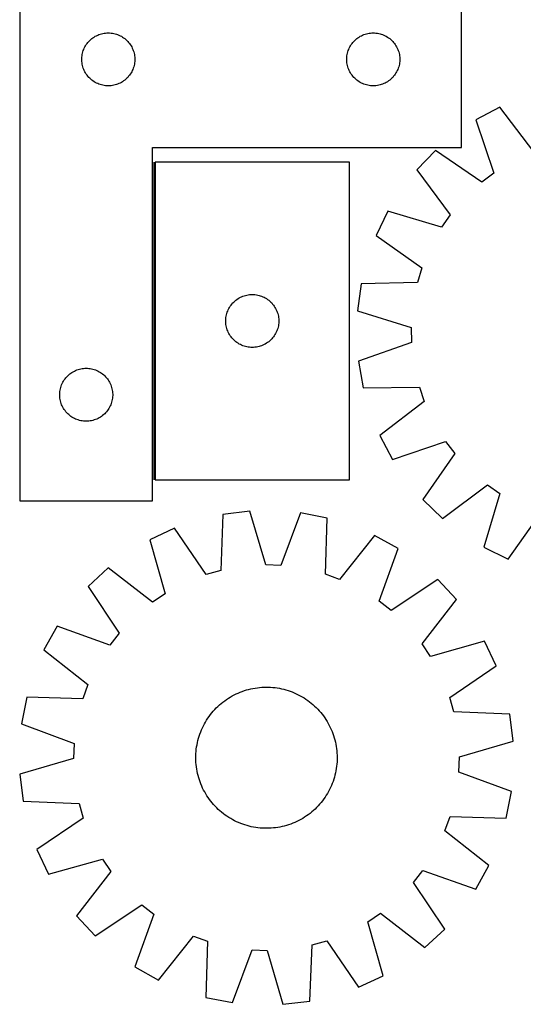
# Model space of a CAD drawing. Header units: millimetres. Extents: x 7 to 1493, y 7 to 2993.
# Tile 5 of 13: x 7 to 292, y 2127 to 2684. Entities that reach past the tile are written whole.
import ezdxf

# ---------------------------------------------------------------- set-up
doc = ezdxf.new("R2010")
doc.units = ezdxf.units.MM
doc.layers.add('COMMON', color=5, linetype='CONTINUOUS', true_color=0x0000ff)
doc.layers.add('CUT', color=7, linetype='CONTINUOUS', true_color=0x000000)

msp = doc.modelspace()

# ---------------------------------------------------------------- linework, layer by layer
at = {"layer": 'COMMON'}
msp.add_line((82.561483, 2603.680934), (82.561483, 2423.680934), dxfattribs=at)
at = {"layer": 'CUT'}
for p, q in [((6.811483, 2711.8843), (6.811483, 2411.8843)), ((256.811483, 2611.8843), (256.811483, 2711.8843)), ((45.293277, 2671.493198), (45.803203, 2672.0734)), ((45.803203, 2672.0734), (46.342321, 2672.626583)), ((46.342321, 2672.626583), (46.909201, 2673.151279)), ((46.909201, 2673.151279), (47.502341, 2673.646097)), ((47.502341, 2673.646097), (48.120167, 2674.109725)), ((48.120167, 2674.109725), (48.76104, 2674.540934)), ((48.76104, 2674.540934), (49.423262, 2674.938579)), ((49.423262, 2674.938579), (50.105076, 2675.301606)), ((50.105076, 2675.301606), (50.804675, 2675.629054)), ((50.804675, 2675.629054), (51.520202, 2675.920052)), ((51.520202, 2675.920052), (52.249761, 2676.173831)), ((52.249761, 2676.173831), (52.991416, 2676.389716)), ((52.991416, 2676.389716), (53.743202, 2676.567135)), ((53.743202, 2676.567135), (54.503125, 2676.705619)), ((54.503125, 2676.705619), (55.269168, 2676.804798)), ((55.269168, 2676.804798), (56.039302, 2676.864412)), ((56.039302, 2676.864412), (56.811483, 2676.8843)), ((56.811483, 2676.8843), (57.583665, 2676.864412)), ((57.583665, 2676.864412), (58.353798, 2676.804798)), ((58.353798, 2676.804798), (59.119842, 2676.705619)), ((59.119842, 2676.705619), (59.879764, 2676.567135)), ((59.879764, 2676.567135), (60.63155, 2676.389716)), ((60.63155, 2676.389716), (61.373206, 2676.173831)), ((61.373206, 2676.173831), (62.102765, 2675.920052)), ((62.102765, 2675.920052), (62.818292, 2675.629054)), ((62.818292, 2675.629054), (63.51789, 2675.301606)), ((63.51789, 2675.301606), (64.199704, 2674.938579)), ((64.199704, 2674.938579), (64.861926, 2674.540934)), ((64.861926, 2674.540934), (65.5028, 2674.109725)), ((65.5028, 2674.109725), (66.120625, 2673.646097)), ((66.120625, 2673.646097), (66.713765, 2673.151279)), ((66.713765, 2673.151279), (67.280646, 2672.626583)), ((67.280646, 2672.626583), (67.819764, 2672.0734)), ((67.819764, 2672.0734), (68.32969, 2671.493198)), ((195.293277, 2671.493198), (195.803203, 2672.0734)), ((195.803203, 2672.0734), (196.342321, 2672.626583)), ((196.342321, 2672.626583), (196.909201, 2673.151279)), ((196.909201, 2673.151279), (197.502341, 2673.646097)), ((197.502341, 2673.646097), (198.120167, 2674.109725)), ((198.120167, 2674.109725), (198.76104, 2674.540934)), ((198.76104, 2674.540934), (199.423262, 2674.938579)), ((199.423262, 2674.938579), (200.105076, 2675.301606)), ((200.105076, 2675.301606), (200.804675, 2675.629054)), ((200.804675, 2675.629054), (201.520202, 2675.920052)), ((201.520202, 2675.920052), (202.249761, 2676.173831)), ((202.249761, 2676.173831), (202.991416, 2676.389716)), ((202.991416, 2676.389716), (203.743202, 2676.567135)), ((203.743202, 2676.567135), (204.503125, 2676.705619)), ((204.503125, 2676.705619), (205.269168, 2676.804798)), ((205.269168, 2676.804798), (206.039302, 2676.864412)), ((206.039302, 2676.864412), (206.811483, 2676.8843)), ((206.811483, 2676.8843), (207.583665, 2676.864412)), ((207.583665, 2676.864412), (208.353798, 2676.804798)), ((208.353798, 2676.804798), (209.119842, 2676.705619)), ((209.119842, 2676.705619), (209.879764, 2676.567135)), ((209.879764, 2676.567135), (210.63155, 2676.389716)), ((210.63155, 2676.389716), (211.373206, 2676.173831)), ((211.373206, 2676.173831), (212.102765, 2675.920052)), ((212.102765, 2675.920052), (212.818292, 2675.629054)), ((212.818292, 2675.629054), (213.51789, 2675.301606)), ((213.51789, 2675.301606), (214.199704, 2674.938579)), ((214.199704, 2674.938579), (214.861926, 2674.540934)), ((214.861926, 2674.540934), (215.5028, 2674.109725)), ((215.5028, 2674.109725), (216.120625, 2673.646097)), ((216.120625, 2673.646097), (216.713765, 2673.151279)), ((216.713765, 2673.151279), (217.280646, 2672.626583)), ((217.280646, 2672.626583), (217.819764, 2672.0734)), ((217.819764, 2672.0734), (218.32969, 2671.493198)), ((42.409235, 2666.076585), (42.644145, 2666.812436)), ((42.644145, 2666.812436), (42.916624, 2667.535219)), ((42.916624, 2667.535219), (43.225949, 2668.243016)), ((43.225949, 2668.243016), (43.571301, 2668.933951)), ((43.571301, 2668.933951), (43.951764, 2669.606192)), ((43.951764, 2669.606192), (44.366328, 2670.257956)), ((44.366328, 2670.257956), (44.813895, 2670.887514)), ((44.813895, 2670.887514), (45.293277, 2671.493198)), ((68.32969, 2671.493198), (68.809072, 2670.887514)), ((68.809072, 2670.887514), (69.256638, 2670.257956)), ((69.256638, 2670.257956), (69.671203, 2669.606192)), ((69.671203, 2669.606192), (70.051665, 2668.933951)), ((70.051665, 2668.933951), (70.397017, 2668.243016)), ((70.397017, 2668.243016), (70.706343, 2667.535219)), ((70.706343, 2667.535219), (70.978822, 2666.812436)), ((70.978822, 2666.812436), (71.213731, 2666.076585)), ((192.409235, 2666.076585), (192.644145, 2666.812436)), ((192.644145, 2666.812436), (192.916624, 2667.535219)), ((192.916624, 2667.535219), (193.225949, 2668.243016)), ((193.225949, 2668.243016), (193.571301, 2668.933951)), ((193.571301, 2668.933951), (193.951764, 2669.606192)), ((193.951764, 2669.606192), (194.366328, 2670.257956)), ((194.366328, 2670.257956), (194.813895, 2670.887514)), ((194.813895, 2670.887514), (195.293277, 2671.493198)), ((218.32969, 2671.493198), (218.809072, 2670.887514)), ((218.809072, 2670.887514), (219.256638, 2670.257956)), ((219.256638, 2670.257956), (219.671203, 2669.606192)), ((219.671203, 2669.606192), (220.051665, 2668.933951)), ((220.051665, 2668.933951), (220.397017, 2668.243016)), ((220.397017, 2668.243016), (220.706343, 2667.535219)), ((220.706343, 2667.535219), (220.978822, 2666.812436)), ((220.978822, 2666.812436), (221.213731, 2666.076585)), ((41.816456, 2662.270519), (41.85622, 2663.041932)), ((41.816456, 2661.498082), (41.816456, 2662.270519)), ((41.85622, 2660.726668), (41.816456, 2661.498082)), ((41.85622, 2663.041932), (41.935643, 2663.810276)), ((41.935643, 2659.958325), (41.85622, 2660.726668)), ((41.935643, 2663.810276), (42.054514, 2664.573512)), ((42.054514, 2664.573512), (42.212518, 2665.329616)), ((42.212518, 2665.329616), (42.409235, 2666.076585)), ((71.213731, 2666.076585), (71.410449, 2665.329616)), ((71.410449, 2665.329616), (71.568452, 2664.573512)), ((71.568452, 2664.573512), (71.687323, 2663.810276)), ((71.687323, 2663.810276), (71.766746, 2663.041932)), ((71.766746, 2660.726668), (71.687323, 2659.958325)), ((71.766746, 2663.041932), (71.80651, 2662.270519)), ((71.80651, 2661.498082), (71.766746, 2660.726668)), ((71.80651, 2662.270519), (71.80651, 2661.498082)), ((191.816456, 2662.270519), (191.85622, 2663.041932)), ((191.816456, 2661.498082), (191.816456, 2662.270519)), ((191.85622, 2660.726668), (191.816456, 2661.498082)), ((191.85622, 2663.041932), (191.935643, 2663.810276)), ((191.935643, 2659.958325), (191.85622, 2660.726668)), ((191.935643, 2663.810276), (192.054514, 2664.573512)), ((192.054514, 2664.573512), (192.212518, 2665.329616)), ((192.212518, 2665.329616), (192.409235, 2666.076585)), ((221.213731, 2666.076585), (221.410449, 2665.329616)), ((221.410449, 2665.329616), (221.568452, 2664.573512)), ((221.568452, 2664.573512), (221.687323, 2663.810276)), ((221.687323, 2663.810276), (221.766746, 2663.041932)), ((221.766746, 2660.726668), (221.687323, 2659.958325)), ((221.766746, 2663.041932), (221.80651, 2662.270519)), ((221.80651, 2661.498082), (221.766746, 2660.726668)), ((221.80651, 2662.270519), (221.80651, 2661.498082)), ((42.054514, 2659.195089), (41.935643, 2659.958325)), ((42.212518, 2658.438984), (42.054514, 2659.195089)), ((42.409235, 2657.692016), (42.212518, 2658.438984)), ((42.644145, 2656.956164), (42.409235, 2657.692016)), ((42.916624, 2656.233382), (42.644145, 2656.956164)), ((43.225949, 2655.525584), (42.916624, 2656.233382)), ((43.571301, 2654.834649), (43.225949, 2655.525584)), ((70.397017, 2655.525584), (70.051665, 2654.834649)), ((70.706343, 2656.233382), (70.397017, 2655.525584)), ((70.978822, 2656.956164), (70.706343, 2656.233382)), ((71.213731, 2657.692016), (70.978822, 2656.956164)), ((71.410449, 2658.438984), (71.213731, 2657.692016)), ((71.568452, 2659.195089), (71.410449, 2658.438984)), ((71.687323, 2659.958325), (71.568452, 2659.195089)), ((192.054514, 2659.195089), (191.935643, 2659.958325)), ((192.212518, 2658.438984), (192.054514, 2659.195089)), ((192.409235, 2657.692016), (192.212518, 2658.438984)), ((192.644145, 2656.956164), (192.409235, 2657.692016)), ((192.916624, 2656.233382), (192.644145, 2656.956164)), ((193.225949, 2655.525584), (192.916624, 2656.233382)), ((193.571301, 2654.834649), (193.225949, 2655.525584)), ((220.397017, 2655.525584), (220.051665, 2654.834649)), ((220.706343, 2656.233382), (220.397017, 2655.525584)), ((220.978822, 2656.956164), (220.706343, 2656.233382)), ((221.213731, 2657.692016), (220.978822, 2656.956164)), ((221.410449, 2658.438984), (221.213731, 2657.692016)), ((221.568452, 2659.195089), (221.410449, 2658.438984)), ((221.687323, 2659.958325), (221.568452, 2659.195089)), ((43.951764, 2654.162408), (43.571301, 2654.834649)), ((44.366328, 2653.510644), (43.951764, 2654.162408)), ((44.813895, 2652.881086), (44.366328, 2653.510644)), ((45.293277, 2652.275403), (44.813895, 2652.881086)), ((45.803203, 2651.6952), (45.293277, 2652.275403)), ((46.342321, 2651.142017), (45.803203, 2651.6952)), ((46.909201, 2650.617321), (46.342321, 2651.142017)), ((47.502341, 2650.122503), (46.909201, 2650.617321)), ((48.120167, 2649.658875), (47.502341, 2650.122503)), ((48.76104, 2649.227667), (48.120167, 2649.658875)), ((65.5028, 2649.658875), (64.861926, 2649.227667)), ((66.120625, 2650.122503), (65.5028, 2649.658875)), ((66.713765, 2650.617321), (66.120625, 2650.122503)), ((67.280646, 2651.142017), (66.713765, 2650.617321)), ((67.819764, 2651.6952), (67.280646, 2651.142017)), ((68.32969, 2652.275403), (67.819764, 2651.6952)), ((68.809072, 2652.881086), (68.32969, 2652.275403)), ((69.256638, 2653.510644), (68.809072, 2652.881086)), ((69.671203, 2654.162408), (69.256638, 2653.510644)), ((70.051665, 2654.834649), (69.671203, 2654.162408)), ((193.951764, 2654.162408), (193.571301, 2654.834649)), ((194.366328, 2653.510644), (193.951764, 2654.162408)), ((194.813895, 2652.881086), (194.366328, 2653.510644)), ((195.293277, 2652.275403), (194.813895, 2652.881086)), ((195.803203, 2651.6952), (195.293277, 2652.275403)), ((196.342321, 2651.142017), (195.803203, 2651.6952)), ((196.909201, 2650.617321), (196.342321, 2651.142017)), ((197.502341, 2650.122503), (196.909201, 2650.617321)), ((198.120167, 2649.658875), (197.502341, 2650.122503)), ((198.76104, 2649.227667), (198.120167, 2649.658875)), ((215.5028, 2649.658875), (214.861926, 2649.227667)), ((216.120625, 2650.122503), (215.5028, 2649.658875)), ((216.713765, 2650.617321), (216.120625, 2650.122503)), ((217.280646, 2651.142017), (216.713765, 2650.617321)), ((217.819764, 2651.6952), (217.280646, 2651.142017)), ((218.32969, 2652.275403), (217.819764, 2651.6952)), ((218.809072, 2652.881086), (218.32969, 2652.275403)), ((219.256638, 2653.510644), (218.809072, 2652.881086)), ((219.671203, 2654.162408), (219.256638, 2653.510644)), ((220.051665, 2654.834649), (219.671203, 2654.162408)), ((49.423262, 2648.830022), (48.76104, 2649.227667)), ((50.105076, 2648.466994), (49.423262, 2648.830022)), ((50.804675, 2648.139547), (50.105076, 2648.466994)), ((51.520202, 2647.848548), (50.804675, 2648.139547)), ((52.249761, 2647.594769), (51.520202, 2647.848548)), ((52.991416, 2647.378884), (52.249761, 2647.594769)), ((53.743202, 2647.201465), (52.991416, 2647.378884)), ((54.503125, 2647.062982), (53.743202, 2647.201465)), ((55.269168, 2646.963802), (54.503125, 2647.062982)), ((56.039302, 2646.904189), (55.269168, 2646.963802)), ((56.811483, 2646.8843), (56.039302, 2646.904189)), ((57.583665, 2646.904189), (56.811483, 2646.8843)), ((58.353798, 2646.963802), (57.583665, 2646.904189)), ((59.119842, 2647.062982), (58.353798, 2646.963802)), ((59.879764, 2647.201465), (59.119842, 2647.062982)), ((60.63155, 2647.378884), (59.879764, 2647.201465)), ((61.373206, 2647.594769), (60.63155, 2647.378884)), ((62.102765, 2647.848548), (61.373206, 2647.594769)), ((62.818292, 2648.139547), (62.102765, 2647.848548)), ((63.51789, 2648.466994), (62.818292, 2648.139547)), ((64.199704, 2648.830022), (63.51789, 2648.466994)), ((64.861926, 2649.227667), (64.199704, 2648.830022)), ((199.423262, 2648.830022), (198.76104, 2649.227667)), ((200.105076, 2648.466994), (199.423262, 2648.830022)), ((200.804675, 2648.139547), (200.105076, 2648.466994)), ((201.520202, 2647.848548), (200.804675, 2648.139547)), ((202.249761, 2647.594769), (201.520202, 2647.848548)), ((202.991416, 2647.378884), (202.249761, 2647.594769)), ((203.743202, 2647.201465), (202.991416, 2647.378884)), ((204.503125, 2647.062982), (203.743202, 2647.201465)), ((205.269168, 2646.963802), (204.503125, 2647.062982)), ((206.039302, 2646.904189), (205.269168, 2646.963802)), ((206.811483, 2646.8843), (206.039302, 2646.904189)), ((207.583665, 2646.904189), (206.811483, 2646.8843)), ((208.353798, 2646.963802), (207.583665, 2646.904189)), ((209.119842, 2647.062982), (208.353798, 2646.963802)), ((209.879764, 2647.201465), (209.119842, 2647.062982)), ((210.63155, 2647.378884), (209.879764, 2647.201465)), ((211.373206, 2647.594769), (210.63155, 2647.378884)), ((212.102765, 2647.848548), (211.373206, 2647.594769)), ((212.818292, 2648.139547), (212.102765, 2647.848548)), ((213.51789, 2648.466994), (212.818292, 2648.139547)), ((214.199704, 2648.830022), (213.51789, 2648.466994)), ((214.861926, 2649.227667), (214.199704, 2648.830022)), ((278.457427, 2634.778062), (264.880025, 2627.540334)), ((297.740169, 2609.536219), (278.457427, 2634.778062)), ((264.880025, 2627.540334), (275.08756, 2597.460757)), ((81.811483, 2411.8843), (81.811483, 2611.8843)), ((81.811483, 2611.8843), (256.811483, 2611.8843)), ((242.106129, 2610.341047), (231.429833, 2599.261911)), ((268.245265, 2592.293323), (242.106129, 2610.341047)), ((83.311484, 2603.680934), (83.311484, 2423.680934)), ((193.311484, 2603.680934), (83.311484, 2603.680934)), ((193.311484, 2423.680934), (193.311484, 2603.680934)), ((231.429833, 2599.261911), (250.432876, 2573.808835)), ((275.08756, 2597.460757), (268.245265, 2592.293323)), ((215.085443, 2575.866896), (208.355323, 2562.030854)), ((245.522292, 2566.779928), (215.085443, 2575.866896)), ((250.432876, 2573.808835), (245.522292, 2566.779928)), ((208.355323, 2562.030854), (234.293725, 2543.695804)), ((234.293725, 2543.695804), (231.795533, 2535.493462)), ((200.040342, 2534.730178), (197.91519, 2519.4916)), ((231.795533, 2535.493462), (200.040342, 2534.730178)), ((130.261041, 2526.337568), (130.923263, 2526.735213)), ((130.923263, 2526.735213), (131.605077, 2527.098241)), ((131.605077, 2527.098241), (132.304676, 2527.425688)), ((132.304676, 2527.425688), (133.020203, 2527.716687)), ((133.020203, 2527.716687), (133.749762, 2527.970465)), ((133.749762, 2527.970465), (134.491417, 2528.18635)), ((134.491417, 2528.18635), (135.243203, 2528.36377)), ((135.243203, 2528.36377), (136.003126, 2528.502253)), ((136.003126, 2528.502253), (136.769169, 2528.601432)), ((136.769169, 2528.601432), (137.539303, 2528.661046)), ((137.539303, 2528.661046), (138.311484, 2528.680934)), ((138.311484, 2528.680934), (139.083666, 2528.661046)), ((139.083666, 2528.661046), (139.853799, 2528.601432)), ((139.853799, 2528.601432), (140.619843, 2528.502253)), ((140.619843, 2528.502253), (141.379765, 2528.36377)), ((141.379765, 2528.36377), (142.131551, 2528.18635)), ((142.131551, 2528.18635), (142.873207, 2527.970465)), ((142.873207, 2527.970465), (143.602766, 2527.716687)), ((143.602766, 2527.716687), (144.318293, 2527.425688)), ((144.318293, 2527.425688), (145.017891, 2527.098241)), ((145.017891, 2527.098241), (145.699705, 2526.735213)), ((145.699705, 2526.735213), (146.361927, 2526.337568)), ((125.071302, 2520.730585), (125.451765, 2521.402826)), ((125.451765, 2521.402826), (125.866329, 2522.05459)), ((125.866329, 2522.05459), (126.313896, 2522.684149)), ((126.313896, 2522.684149), (126.793278, 2523.289832)), ((126.793278, 2523.289832), (127.303204, 2523.870034)), ((127.303204, 2523.870034), (127.842322, 2524.423217)), ((127.842322, 2524.423217), (128.409202, 2524.947913)), ((128.409202, 2524.947913), (129.002342, 2525.442731)), ((129.002342, 2525.442731), (129.620168, 2525.906359)), ((129.620168, 2525.906359), (130.261041, 2526.337568)), ((146.361927, 2526.337568), (147.002801, 2525.906359)), ((147.002801, 2525.906359), (147.620626, 2525.442731)), ((147.620626, 2525.442731), (148.213766, 2524.947913)), ((148.213766, 2524.947913), (148.780647, 2524.423217)), ((148.780647, 2524.423217), (149.319765, 2523.870034)), ((149.319765, 2523.870034), (149.829691, 2523.289832)), ((149.829691, 2523.289832), (150.309073, 2522.684149)), ((150.309073, 2522.684149), (150.756639, 2522.05459)), ((150.756639, 2522.05459), (151.171204, 2521.402826)), ((151.171204, 2521.402826), (151.551666, 2520.730585)), ((123.356221, 2514.838566), (123.435644, 2515.60691)), ((123.435644, 2515.60691), (123.554515, 2516.370146)), ((123.554515, 2516.370146), (123.712519, 2517.12625)), ((123.712519, 2517.12625), (123.909236, 2517.873219)), ((123.909236, 2517.873219), (124.144146, 2518.60907)), ((124.144146, 2518.60907), (124.416625, 2519.331853)), ((124.416625, 2519.331853), (124.72595, 2520.03965)), ((124.72595, 2520.03965), (125.071302, 2520.730585)), ((151.551666, 2520.730585), (151.897018, 2520.03965)), ((151.897018, 2520.03965), (152.206344, 2519.331853)), ((152.206344, 2519.331853), (152.478823, 2518.60907)), ((152.478823, 2518.60907), (152.713732, 2517.873219)), ((152.713732, 2517.873219), (152.91045, 2517.12625)), ((152.91045, 2517.12625), (153.068453, 2516.370146)), ((153.068453, 2516.370146), (153.187324, 2515.60691)), ((153.187324, 2515.60691), (153.266747, 2514.838566)), ((197.91519, 2519.4916), (228.249918, 2510.069337)), ((123.316457, 2514.067153), (123.356221, 2514.838566)), ((123.316457, 2513.294716), (123.316457, 2514.067153)), ((123.356221, 2512.523302), (123.316457, 2513.294716)), ((123.435644, 2511.754959), (123.356221, 2512.523302)), ((123.554515, 2510.991723), (123.435644, 2511.754959)), ((123.712519, 2510.235618), (123.554515, 2510.991723)), ((123.909236, 2509.48865), (123.712519, 2510.235618)), ((152.91045, 2510.235618), (152.713732, 2509.48865)), ((153.068453, 2510.991723), (152.91045, 2510.235618)), ((153.187324, 2511.754959), (153.068453, 2510.991723)), ((153.266747, 2512.523302), (153.187324, 2511.754959)), ((153.266747, 2514.838566), (153.306511, 2514.067153)), ((153.306511, 2513.294716), (153.266747, 2512.523302)), ((153.306511, 2514.067153), (153.306511, 2513.294716)), ((228.249918, 2510.069337), (228.40866, 2501.496463)), ((124.144146, 2508.752799), (123.909236, 2509.48865)), ((124.416625, 2508.030016), (124.144146, 2508.752799)), ((124.72595, 2507.322218), (124.416625, 2508.030016)), ((125.071302, 2506.631283), (124.72595, 2507.322218)), ((125.451765, 2505.959042), (125.071302, 2506.631283)), ((125.866329, 2505.307278), (125.451765, 2505.959042)), ((126.313896, 2504.67772), (125.866329, 2505.307278)), ((126.793278, 2504.072037), (126.313896, 2504.67772)), ((150.309073, 2504.67772), (149.829691, 2504.072037)), ((150.756639, 2505.307278), (150.309073, 2504.67772)), ((151.171204, 2505.959042), (150.756639, 2505.307278)), ((151.551666, 2506.631283), (151.171204, 2505.959042)), ((151.897018, 2507.322218), (151.551666, 2506.631283)), ((152.206344, 2508.030016), (151.897018, 2507.322218)), ((152.478823, 2508.752799), (152.206344, 2508.030016)), ((152.713732, 2509.48865), (152.478823, 2508.752799)), ((127.303204, 2503.491834), (126.793278, 2504.072037)), ((127.842322, 2502.938651), (127.303204, 2503.491834)), ((128.409202, 2502.413955), (127.842322, 2502.938651)), ((129.002342, 2501.919137), (128.409202, 2502.413955)), ((129.620168, 2501.455509), (129.002342, 2501.919137)), ((130.261041, 2501.024301), (129.620168, 2501.455509)), ((130.923263, 2500.626656), (130.261041, 2501.024301)), ((131.605077, 2500.263628), (130.923263, 2500.626656)), ((132.304676, 2499.936181), (131.605077, 2500.263628)), ((133.020203, 2499.645182), (132.304676, 2499.936181)), ((133.749762, 2499.391404), (133.020203, 2499.645182)), ((134.491417, 2499.175518), (133.749762, 2499.391404)), ((135.243203, 2498.998099), (134.491417, 2499.175518)), ((136.003126, 2498.859616), (135.243203, 2498.998099)), ((136.769169, 2498.760436), (136.003126, 2498.859616)), ((140.619843, 2498.859616), (139.853799, 2498.760436)), ((141.379765, 2498.998099), (140.619843, 2498.859616)), ((142.131551, 2499.175518), (141.379765, 2498.998099)), ((142.873207, 2499.391404), (142.131551, 2499.175518)), ((143.602766, 2499.645182), (142.873207, 2499.391404)), ((144.318293, 2499.936181), (143.602766, 2499.645182)), ((145.017891, 2500.263628), (144.318293, 2499.936181)), ((145.699705, 2500.626656), (145.017891, 2500.263628)), ((146.361927, 2501.024301), (145.699705, 2500.626656)), ((147.002801, 2501.455509), (146.361927, 2501.024301)), ((147.620626, 2501.919137), (147.002801, 2501.455509)), ((148.213766, 2502.413955), (147.620626, 2501.919137)), ((148.780647, 2502.938651), (148.213766, 2502.413955)), ((149.319765, 2503.491834), (148.780647, 2502.938651)), ((149.829691, 2504.072037), (149.319765, 2503.491834)), ((228.40866, 2501.496463), (198.443546, 2490.957644)), ((137.539303, 2498.700823), (136.769169, 2498.760436)), ((138.311484, 2498.680934), (137.539303, 2498.700823)), ((139.083666, 2498.700823), (138.311484, 2498.680934)), ((139.853799, 2498.760436), (139.083666, 2498.700823)), ((198.443546, 2490.957644), (201.131386, 2475.808186)), ((33.303203, 2482.0734), (33.842321, 2482.626583)), ((33.842321, 2482.626583), (34.409201, 2483.151279)), ((34.409201, 2483.151279), (35.002341, 2483.646097)), ((35.002341, 2483.646097), (35.620167, 2484.109725)), ((35.620167, 2484.109725), (36.26104, 2484.540934)), ((36.26104, 2484.540934), (36.923262, 2484.938579)), ((36.923262, 2484.938579), (37.605076, 2485.301606)), ((37.605076, 2485.301606), (38.304675, 2485.629054)), ((38.304675, 2485.629054), (39.020202, 2485.920052)), ((39.020202, 2485.920052), (39.749761, 2486.173831)), ((39.749761, 2486.173831), (40.491416, 2486.389716)), ((40.491416, 2486.389716), (41.243202, 2486.567135)), ((41.243202, 2486.567135), (42.003125, 2486.705619)), ((42.003125, 2486.705619), (42.769168, 2486.804798)), ((42.769168, 2486.804798), (43.539302, 2486.864412)), ((43.539302, 2486.864412), (44.311483, 2486.8843)), ((44.311483, 2486.8843), (45.083665, 2486.864412)), ((45.083665, 2486.864412), (45.853798, 2486.804798)), ((45.853798, 2486.804798), (46.619842, 2486.705619)), ((46.619842, 2486.705619), (47.379764, 2486.567135)), ((47.379764, 2486.567135), (48.13155, 2486.389716)), ((48.13155, 2486.389716), (48.873206, 2486.173831)), ((48.873206, 2486.173831), (49.602765, 2485.920052)), ((49.602765, 2485.920052), (50.318292, 2485.629054)), ((50.318292, 2485.629054), (51.01789, 2485.301606)), ((51.01789, 2485.301606), (51.699704, 2484.938579)), ((51.699704, 2484.938579), (52.361926, 2484.540934)), ((52.361926, 2484.540934), (53.0028, 2484.109725)), ((53.0028, 2484.109725), (53.620625, 2483.646097)), ((53.620625, 2483.646097), (54.213765, 2483.151279)), ((54.213765, 2483.151279), (54.780646, 2482.626583)), ((54.780646, 2482.626583), (55.319764, 2482.0734)), ((29.909235, 2476.076585), (30.144145, 2476.812436)), ((30.144145, 2476.812436), (30.416624, 2477.535219)), ((30.416624, 2477.535219), (30.725949, 2478.243016)), ((30.725949, 2478.243016), (31.071301, 2478.933951)), ((31.071301, 2478.933951), (31.451764, 2479.606192)), ((31.451764, 2479.606192), (31.866328, 2480.257956)), ((31.866328, 2480.257956), (32.313895, 2480.887514)), ((32.313895, 2480.887514), (32.793277, 2481.493198)), ((32.793277, 2481.493198), (33.303203, 2482.0734)), ((55.319764, 2482.0734), (55.82969, 2481.493198)), ((55.82969, 2481.493198), (56.309072, 2480.887514)), ((56.309072, 2480.887514), (56.756638, 2480.257956)), ((56.756638, 2480.257956), (57.171203, 2479.606192)), ((57.171203, 2479.606192), (57.551665, 2478.933951)), ((57.551665, 2478.933951), (57.897017, 2478.243016)), ((57.897017, 2478.243016), (58.206343, 2477.535219)), ((58.206343, 2477.535219), (58.478822, 2476.812436)), ((58.478822, 2476.812436), (58.713731, 2476.076585)), ((29.316456, 2472.270519), (29.35622, 2473.041932)), ((29.316456, 2471.498082), (29.316456, 2472.270519)), ((29.35622, 2470.726668), (29.316456, 2471.498082)), ((29.35622, 2473.041932), (29.435643, 2473.810276)), ((29.435643, 2473.810276), (29.554514, 2474.573512)), ((29.554514, 2474.573512), (29.712518, 2475.329616)), ((29.712518, 2475.329616), (29.909235, 2476.076585)), ((58.713731, 2476.076585), (58.910449, 2475.329616)), ((58.910449, 2475.329616), (59.068452, 2474.573512)), ((59.068452, 2474.573512), (59.187323, 2473.810276)), ((59.187323, 2473.810276), (59.266746, 2473.041932)), ((59.266746, 2473.041932), (59.30651, 2472.270519)), ((59.30651, 2471.498082), (59.266746, 2470.726668)), ((59.30651, 2472.270519), (59.30651, 2471.498082)), ((201.131386, 2475.808186), (232.893066, 2476.221028)), ((232.893066, 2476.221028), (235.693202, 2468.116794)), ((29.435643, 2469.958325), (29.35622, 2470.726668)), ((29.554514, 2469.195089), (29.435643, 2469.958325)), ((29.712518, 2468.438984), (29.554514, 2469.195089)), ((29.909235, 2467.692016), (29.712518, 2468.438984)), ((30.144145, 2466.956164), (29.909235, 2467.692016)), ((30.416624, 2466.233382), (30.144145, 2466.956164)), ((30.725949, 2465.525584), (30.416624, 2466.233382)), ((31.071301, 2464.834649), (30.725949, 2465.525584)), ((57.897017, 2465.525584), (57.551665, 2464.834649)), ((58.206343, 2466.233382), (57.897017, 2465.525584)), ((58.478822, 2466.956164), (58.206343, 2466.233382)), ((58.713731, 2467.692016), (58.478822, 2466.956164)), ((58.910449, 2468.438984), (58.713731, 2467.692016)), ((59.068452, 2469.195089), (58.910449, 2468.438984)), ((59.187323, 2469.958325), (59.068452, 2469.195089)), ((59.266746, 2470.726668), (59.187323, 2469.958325)), ((235.693202, 2468.116794), (210.451359, 2448.834052)), ((31.451764, 2464.162408), (31.071301, 2464.834649)), ((31.866328, 2463.510644), (31.451764, 2464.162408)), ((32.313895, 2462.881086), (31.866328, 2463.510644)), ((32.793277, 2462.275403), (32.313895, 2462.881086)), ((33.303203, 2461.6952), (32.793277, 2462.275403)), ((33.842321, 2461.142017), (33.303203, 2461.6952)), ((34.409201, 2460.617321), (33.842321, 2461.142017)), ((35.002341, 2460.122503), (34.409201, 2460.617321)), ((35.620167, 2459.658875), (35.002341, 2460.122503)), ((53.620625, 2460.122503), (53.0028, 2459.658875)), ((54.213765, 2460.617321), (53.620625, 2460.122503)), ((54.780646, 2461.142017), (54.213765, 2460.617321)), ((55.319764, 2461.6952), (54.780646, 2461.142017)), ((55.82969, 2462.275403), (55.319764, 2461.6952)), ((56.309072, 2462.881086), (55.82969, 2462.275403)), ((56.756638, 2463.510644), (56.309072, 2462.881086)), ((57.171203, 2464.162408), (56.756638, 2463.510644)), ((57.551665, 2464.834649), (57.171203, 2464.162408)), ((36.26104, 2459.227667), (35.620167, 2459.658875)), ((36.923262, 2458.830022), (36.26104, 2459.227667)), ((37.605076, 2458.466994), (36.923262, 2458.830022)), ((38.304675, 2458.139547), (37.605076, 2458.466994)), ((39.020202, 2457.848548), (38.304675, 2458.139547)), ((39.749761, 2457.594769), (39.020202, 2457.848548)), ((40.491416, 2457.378884), (39.749761, 2457.594769)), ((41.243202, 2457.201465), (40.491416, 2457.378884)), ((42.003125, 2457.062982), (41.243202, 2457.201465)), ((42.769168, 2456.963802), (42.003125, 2457.062982)), ((43.539302, 2456.904189), (42.769168, 2456.963802)), ((44.311483, 2456.8843), (43.539302, 2456.904189)), ((45.083665, 2456.904189), (44.311483, 2456.8843)), ((45.853798, 2456.963802), (45.083665, 2456.904189)), ((46.619842, 2457.062982), (45.853798, 2456.963802)), ((47.379764, 2457.201465), (46.619842, 2457.062982)), ((48.13155, 2457.378884), (47.379764, 2457.201465)), ((48.873206, 2457.594769), (48.13155, 2457.378884)), ((49.602765, 2457.848548), (48.873206, 2457.594769)), ((50.318292, 2458.139547), (49.602765, 2457.848548)), ((51.01789, 2458.466994), (50.318292, 2458.139547)), ((51.699704, 2458.830022), (51.01789, 2458.466994)), ((52.361926, 2459.227667), (51.699704, 2458.830022)), ((53.0028, 2459.658875), (52.361926, 2459.227667)), ((210.451359, 2448.834052), (217.689087, 2435.25665)), ((217.689087, 2435.25665), (247.768664, 2445.464185)), ((247.768664, 2445.464185), (252.936098, 2438.62189)), ((252.936098, 2438.62189), (234.888374, 2412.482754)), ((83.311484, 2423.680934), (193.311484, 2423.680934)), ((245.96751, 2401.806458), (271.420587, 2420.809501)), ((271.420587, 2420.809501), (278.449493, 2415.898917)), ((278.449493, 2415.898917), (269.362526, 2385.462068)), ((6.811483, 2411.8843), (81.811483, 2411.8843)), ((234.888374, 2412.482754), (245.96751, 2401.806458)), ((121.742285, 2404.092252), (120.444752, 2372.354402)), ((137.014467, 2405.960678), (121.742285, 2404.092252)), ((145.924941, 2375.471693), (137.014467, 2405.960678)), ((165.535492, 2404.952244), (154.49393, 2375.168714)), ((180.637575, 2402.009859), (165.535492, 2404.952244)), ((283.198567, 2378.731948), (301.533618, 2404.67035)), ((179.690325, 2370.259623), (180.637575, 2402.009859)), ((94.305555, 2396.237848), (80.358223, 2389.741506)), ((112.201534, 2369.994588), (94.305555, 2396.237848)), ((80.358223, 2389.741506), (88.931731, 2359.156057)), ((207.451059, 2392.2373), (187.746293, 2367.32351)), ((220.904747, 2384.772125), (207.451059, 2392.2373)), ((210.192496, 2354.868573), (220.904747, 2384.772125)), ((269.362526, 2385.462068), (283.198567, 2378.731948)), ((56.691486, 2373.793108), (45.434265, 2363.304757)), ((81.821187, 2354.364446), (56.691486, 2373.793108)), ((120.444752, 2372.354402), (112.201534, 2369.994588)), ((154.49393, 2375.168714), (145.924941, 2375.471693)), ((187.746293, 2367.32351), (179.690325, 2370.259623)), ((243.385999, 2367.192047), (216.946867, 2349.586733)), ((253.87435, 2355.934826), (243.385999, 2367.192047)), ((45.434265, 2363.304757), (63.039579, 2336.865626)), ((88.931731, 2359.156057), (81.821187, 2354.364446)), ((216.946867, 2349.586733), (210.192496, 2354.868573)), ((234.445688, 2330.805125), (253.87435, 2355.934826)), ((27.854187, 2340.823505), (20.389012, 2327.369817)), ((57.757739, 2330.111254), (27.854187, 2340.823505)), ((63.039579, 2336.865626), (57.757739, 2330.111254)), ((269.822748, 2332.268089), (239.237299, 2323.694581)), ((276.31909, 2318.320757), (269.822748, 2332.268089)), ((20.389012, 2327.369817), (45.302801, 2307.665051)), ((239.237299, 2323.694581), (234.445688, 2330.805125)), ((250.07583, 2300.424778), (276.31909, 2318.320757)), ((45.302801, 2307.665051), (42.366688, 2299.609083)), ((131.482856, 2303.405482), (132.656568, 2303.854266)), ((132.656568, 2303.854266), (133.843798, 2304.265961)), ((133.843798, 2304.265961), (135.043373, 2304.640162)), ((135.043373, 2304.640162), (136.25411, 2304.976498)), ((136.25411, 2304.976498), (137.474815, 2305.274638)), ((137.474815, 2305.274638), (138.704282, 2305.534288)), ((138.704282, 2305.534288), (139.941298, 2305.755191)), ((139.941298, 2305.755191), (141.184642, 2305.937129)), ((141.184642, 2305.937129), (142.433088, 2306.079924)), ((142.433088, 2306.079924), (143.685403, 2306.183433)), ((143.685403, 2306.183433), (144.940351, 2306.247555)), ((144.940351, 2306.247555), (146.196694, 2306.272227)), ((146.196694, 2306.272227), (147.453192, 2306.257423)), ((147.453192, 2306.257423), (148.708605, 2306.20316)), ((148.708605, 2306.20316), (149.961695, 2306.109489)), ((149.961695, 2306.109489), (151.211223, 2305.976505)), ((151.211223, 2305.976505), (152.455958, 2305.804337)), ((152.455958, 2305.804337), (153.694671, 2305.593156)), ((153.694671, 2305.593156), (154.926139, 2305.343171)), ((154.926139, 2305.343171), (156.149148, 2305.054628)), ((156.149148, 2305.054628), (157.362489, 2304.727811)), ((157.362489, 2304.727811), (158.564967, 2304.363044)), ((158.564967, 2304.363044), (159.755393, 2303.960685)), ((159.755393, 2303.960685), (160.932593, 2303.521134)), ((10.616453, 2300.556334), (7.674067, 2285.45425)), ((42.366688, 2299.609083), (10.616453, 2300.556334)), ((121.713564, 2297.782215), (122.715465, 2298.540634)), ((122.715465, 2298.540634), (123.740695, 2299.267209)), ((123.740695, 2299.267209), (124.788241, 2299.961222)), ((124.788241, 2299.961222), (125.857069, 2300.621989)), ((125.857069, 2300.621989), (126.946126, 2301.248857)), ((126.946126, 2301.248857), (128.054335, 2301.841207)), ((128.054335, 2301.841207), (129.180604, 2302.398455)), ((129.180604, 2302.398455), (130.32382, 2302.920052)), ((130.32382, 2302.920052), (131.482856, 2303.405482)), ((160.932593, 2303.521134), (162.095406, 2303.044822)), ((162.095406, 2303.044822), (163.242684, 2302.532221)), ((163.242684, 2302.532221), (164.373295, 2301.983835)), ((164.373295, 2301.983835), (165.486122, 2301.400207)), ((165.486122, 2301.400207), (166.580069, 2300.781912)), ((166.580069, 2300.781912), (167.654054, 2300.129561)), ((167.654054, 2300.129561), (168.707018, 2299.443796)), ((168.707018, 2299.443796), (169.737923, 2298.725296)), ((169.737923, 2298.725296), (170.74575, 2297.974769)), ((252.435644, 2292.181559), (250.07583, 2300.424778)), ((115.433356, 2291.648264), (116.245685, 2292.606976)), ((116.245685, 2292.606976), (117.087726, 2293.5397)), ((117.087726, 2293.5397), (117.958649, 2294.445514)), ((117.958649, 2294.445514), (118.857595, 2295.323525)), ((118.857595, 2295.323525), (119.783677, 2296.172866)), ((119.783677, 2296.172866), (120.735979, 2296.992699)), ((120.735979, 2296.992699), (121.713564, 2297.782215)), ((170.74575, 2297.974769), (171.729505, 2297.192955)), ((171.729505, 2297.192955), (172.688218, 2296.380627)), ((172.688218, 2296.380627), (173.620941, 2295.538586)), ((173.620941, 2295.538586), (174.526756, 2294.667662)), ((174.526756, 2294.667662), (175.404766, 2293.768717)), ((175.404766, 2293.768717), (176.254108, 2292.842635)), ((176.254108, 2292.842635), (177.073941, 2291.890332)), ((111.8444, 2286.498827), (112.496751, 2287.572812)), ((112.496751, 2287.572812), (113.182515, 2288.625777)), ((113.182515, 2288.625777), (113.901016, 2289.656681)), ((113.901016, 2289.656681), (114.651543, 2290.664508)), ((114.651543, 2290.664508), (115.433356, 2291.648264)), ((177.073941, 2291.890332), (177.863456, 2290.912748)), ((177.863456, 2290.912748), (178.621876, 2289.910846)), ((178.621876, 2289.910846), (179.348451, 2288.885617)), ((179.348451, 2288.885617), (180.042464, 2287.838071)), ((180.042464, 2287.838071), (180.703231, 2286.769242)), ((284.173494, 2290.884026), (252.435644, 2292.181559)), ((286.04192, 2275.611845), (284.173494, 2290.884026)), ((7.674067, 2285.45425), (37.457597, 2274.412688)), ((109.105178, 2280.851352), (109.58149, 2282.014165)), ((109.58149, 2282.014165), (110.094091, 2283.161443)), ((110.094091, 2283.161443), (110.642477, 2284.292053)), ((110.642477, 2284.292053), (111.226105, 2285.404881)), ((111.226105, 2285.404881), (111.8444, 2286.498827)), ((180.703231, 2286.769242), (181.330099, 2285.680186)), ((181.330099, 2285.680186), (181.922449, 2284.571977)), ((181.922449, 2284.571977), (182.479697, 2283.445708)), ((182.479697, 2283.445708), (183.001294, 2282.302492)), ((183.001294, 2282.302492), (183.486723, 2281.143455)), ((107.283141, 2274.844898), (107.571684, 2276.067906)), ((107.571684, 2276.067906), (107.898501, 2277.281248)), ((107.898501, 2277.281248), (108.263268, 2278.483725)), ((108.263268, 2278.483725), (108.665626, 2279.674151)), ((108.665626, 2279.674151), (109.105178, 2280.851352)), ((183.486723, 2281.143455), (183.935507, 2279.969743)), ((183.935507, 2279.969743), (184.347203, 2278.782514)), ((184.347203, 2278.782514), (184.721403, 2277.582939)), ((184.721403, 2277.582939), (185.05774, 2276.372202)), ((185.05774, 2276.372202), (185.35588, 2275.151497)), ((37.457597, 2274.412688), (37.154619, 2265.843699)), ((106.516822, 2269.880453), (106.649807, 2271.129982)), ((106.649807, 2271.129982), (106.821975, 2272.374717)), ((106.821975, 2272.374717), (107.033155, 2273.613429)), ((107.033155, 2273.613429), (107.283141, 2274.844898)), ((185.35588, 2275.151497), (185.615529, 2273.92203)), ((185.615529, 2273.92203), (185.836433, 2272.685014)), ((185.836433, 2272.685014), (186.018371, 2271.44167)), ((186.018371, 2271.44167), (186.161166, 2270.193224)), ((186.161166, 2270.193224), (186.264675, 2268.940909)), ((255.552935, 2266.701371), (286.04192, 2275.611845)), ((37.154619, 2265.843699), (6.665634, 2256.933225)), ((106.354085, 2266.115452), (106.368889, 2267.37195)), ((106.378757, 2264.859109), (106.354085, 2266.115452)), ((106.368889, 2267.37195), (106.423152, 2268.627364)), ((106.442879, 2263.604161), (106.378757, 2264.859109)), ((106.423152, 2268.627364), (106.516822, 2269.880453)), ((186.264675, 2268.940909), (186.328797, 2267.685961)), ((186.338665, 2265.17312), (186.284401, 2263.917706)), ((186.328797, 2267.685961), (186.353468, 2266.429618)), ((186.353468, 2266.429618), (186.338665, 2265.17312)), ((255.249956, 2258.132382), (255.552935, 2266.701371)), ((106.546388, 2262.351846), (106.442879, 2263.604161)), ((106.689182, 2261.1034), (106.546388, 2262.351846)), ((106.871121, 2259.860056), (106.689182, 2261.1034)), ((107.092024, 2258.62304), (106.871121, 2259.860056)), ((185.885579, 2260.170353), (185.674398, 2258.931641)), ((186.057747, 2261.415088), (185.885579, 2260.170353)), ((186.190731, 2262.664617), (186.057747, 2261.415088)), ((186.284401, 2263.917706), (186.190731, 2262.664617)), ((6.665634, 2256.933225), (8.534059, 2241.661044)), ((107.351674, 2257.393573), (107.092024, 2258.62304)), ((107.649814, 2256.172868), (107.351674, 2257.393573)), ((107.98615, 2254.962131), (107.649814, 2256.172868)), ((108.360351, 2253.762556), (107.98615, 2254.962131)), ((108.772046, 2252.575326), (108.360351, 2253.762556)), ((184.444285, 2254.061345), (184.041927, 2252.870919)), ((184.809053, 2255.263822), (184.444285, 2254.061345)), ((185.135869, 2256.477164), (184.809053, 2255.263822)), ((185.424413, 2257.700172), (185.135869, 2256.477164)), ((185.674398, 2258.931641), (185.424413, 2257.700172)), ((285.033486, 2247.09082), (255.249956, 2258.132382)), ((109.22083, 2251.401615), (108.772046, 2252.575326)), ((109.70626, 2250.242578), (109.22083, 2251.401615)), ((110.227856, 2249.099362), (109.70626, 2250.242578)), ((110.785105, 2247.973093), (110.227856, 2249.099362)), ((111.377455, 2246.864884), (110.785105, 2247.973093)), ((182.065077, 2248.253017), (181.481449, 2247.140189)), ((182.613462, 2249.383627), (182.065077, 2248.253017)), ((183.126064, 2250.530905), (182.613462, 2249.383627)), ((183.602375, 2251.693718), (183.126064, 2250.530905)), ((184.041927, 2252.870919), (183.602375, 2251.693718)), ((112.004323, 2245.775828), (111.377455, 2246.864884)), ((112.665089, 2244.706999), (112.004323, 2245.775828)), ((113.359103, 2243.659453), (112.665089, 2244.706999)), ((114.085678, 2242.634224), (113.359103, 2243.659453)), ((114.844097, 2241.632322), (114.085678, 2242.634224)), ((178.806538, 2242.888389), (178.056011, 2241.880562)), ((179.525038, 2243.919293), (178.806538, 2242.888389)), ((180.210803, 2244.972258), (179.525038, 2243.919293)), ((180.863154, 2246.046243), (180.210803, 2244.972258)), ((181.481449, 2247.140189), (180.863154, 2246.046243)), ((282.091101, 2231.988736), (285.033486, 2247.09082)), ((8.534059, 2241.661044), (40.27191, 2240.363511)), ((40.27191, 2240.363511), (42.631724, 2232.120292)), ((115.633613, 2240.654738), (114.844097, 2241.632322)), ((116.453446, 2239.702435), (115.633613, 2240.654738)), ((117.302787, 2238.776353), (116.453446, 2239.702435)), ((118.180798, 2237.877408), (117.302787, 2238.776353)), ((119.086612, 2237.006484), (118.180798, 2237.877408)), ((120.019336, 2236.164443), (119.086612, 2237.006484)), ((173.849958, 2237.221545), (172.923877, 2236.372204)), ((174.748904, 2238.099556), (173.849958, 2237.221545)), ((175.619828, 2239.00537), (174.748904, 2238.099556)), ((176.461869, 2239.938094), (175.619828, 2239.00537)), ((177.274197, 2240.896806), (176.461869, 2239.938094)), ((178.056011, 2241.880562), (177.274197, 2240.896806)), ((42.631724, 2232.120292), (16.388464, 2214.224313)), ((120.978048, 2235.352115), (120.019336, 2236.164443)), ((121.961803, 2234.570301), (120.978048, 2235.352115)), ((122.969631, 2233.819774), (121.961803, 2234.570301)), ((124.000535, 2233.101273), (122.969631, 2233.819774)), ((125.0535, 2232.415509), (124.000535, 2233.101273)), ((126.127485, 2231.763158), (125.0535, 2232.415509)), ((127.221431, 2231.144863), (126.127485, 2231.763158)), ((128.334259, 2230.561235), (127.221431, 2231.144863)), ((165.761428, 2231.296213), (164.653219, 2230.703863)), ((166.850484, 2231.923081), (165.761428, 2231.296213)), ((167.919313, 2232.583848), (166.850484, 2231.923081)), ((168.966859, 2233.277861), (167.919313, 2232.583848)), ((169.992088, 2234.004436), (168.966859, 2233.277861)), ((170.99399, 2234.762855), (169.992088, 2234.004436)), ((171.971574, 2235.552371), (170.99399, 2234.762855)), ((172.923877, 2236.372204), (171.971574, 2235.552371)), ((247.404752, 2224.880019), (250.340865, 2232.935987)), ((250.340865, 2232.935987), (282.091101, 2231.988736)), ((129.464869, 2230.012849), (128.334259, 2230.561235)), ((130.612147, 2229.500248), (129.464869, 2230.012849)), ((131.77496, 2229.023936), (130.612147, 2229.500248)), ((132.952161, 2228.584385), (131.77496, 2229.023936)), ((134.142587, 2228.182026), (132.952161, 2228.584385)), ((135.345064, 2227.817259), (134.142587, 2228.182026)), ((136.558406, 2227.490442), (135.345064, 2227.817259)), ((137.781414, 2227.201899), (136.558406, 2227.490442)), ((139.012882, 2226.951914), (137.781414, 2227.201899)), ((140.251595, 2226.740733), (139.012882, 2226.951914)), ((141.49633, 2226.568565), (140.251595, 2226.740733)), ((142.745859, 2226.435581), (141.49633, 2226.568565)), ((143.998948, 2226.34191), (142.745859, 2226.435581)), ((145.254361, 2226.287647), (143.998948, 2226.34191)), ((146.51086, 2226.272843), (145.254361, 2226.287647)), ((147.767203, 2226.297515), (146.51086, 2226.272843)), ((149.022151, 2226.361637), (147.767203, 2226.297515)), ((150.274466, 2226.465146), (149.022151, 2226.361637)), ((151.522912, 2226.607941), (150.274466, 2226.465146)), ((152.766256, 2226.789879), (151.522912, 2226.607941)), ((154.003272, 2227.010782), (152.766256, 2226.789879)), ((155.232739, 2227.270432), (154.003272, 2227.010782)), ((156.453443, 2227.568572), (155.232739, 2227.270432)), ((157.664181, 2227.904908), (156.453443, 2227.568572)), ((158.863756, 2228.279109), (157.664181, 2227.904908)), ((160.050985, 2228.690804), (158.863756, 2228.279109)), ((161.224697, 2229.139588), (160.050985, 2228.690804)), ((162.383733, 2229.625018), (161.224697, 2229.139588)), ((163.52695, 2230.146615), (162.383733, 2229.625018)), ((164.653219, 2230.703863), (163.52695, 2230.146615)), ((272.318542, 2205.175253), (247.404752, 2224.880019)), ((16.388464, 2214.224313), (22.884806, 2200.276981)), ((22.884806, 2200.276981), (53.470255, 2208.850489)), ((53.470255, 2208.850489), (58.261866, 2201.739945)), ((264.853367, 2191.721565), (272.318542, 2205.175253)), ((58.261866, 2201.739945), (38.833204, 2176.610244)), ((229.667975, 2195.679444), (234.949815, 2202.433816)), ((234.949815, 2202.433816), (264.853367, 2191.721565)), ((247.273289, 2169.240313), (229.667975, 2195.679444)), ((49.321555, 2165.353023), (75.760686, 2182.958337)), ((75.760686, 2182.958337), (82.515058, 2177.676497)), ((38.833204, 2176.610244), (49.321555, 2165.353023)), ((82.515058, 2177.676497), (71.802807, 2147.772945)), ((203.775823, 2173.389013), (210.886367, 2178.180624)), ((210.886367, 2178.180624), (236.016068, 2158.751962)), ((212.349331, 2142.803564), (203.775823, 2173.389013)), ((85.256494, 2140.30777), (104.961261, 2165.22156)), ((104.961261, 2165.22156), (113.017229, 2162.285447)), ((236.016068, 2158.751962), (247.273289, 2169.240313)), ((113.017229, 2162.285447), (112.069978, 2130.535211)), ((170.965268, 2128.452818), (172.262801, 2160.190668)), ((172.262801, 2160.190668), (180.50602, 2162.550482)), ((180.50602, 2162.550482), (198.401998, 2136.307222)), ((127.172061, 2127.592826), (138.213624, 2157.376356)), ((138.213624, 2157.376356), (146.782613, 2157.073377)), ((146.782613, 2157.073377), (155.693087, 2126.584392)), ((71.802807, 2147.772945), (85.256494, 2140.30777)), ((198.401998, 2136.307222), (212.349331, 2142.803564)), ((112.069978, 2130.535211), (127.172061, 2127.592826)), ((155.693087, 2126.584392), (170.965268, 2128.452818))]:
    msp.add_line(p, q, dxfattribs=at)

doc.saveas('drawing.dxf')
